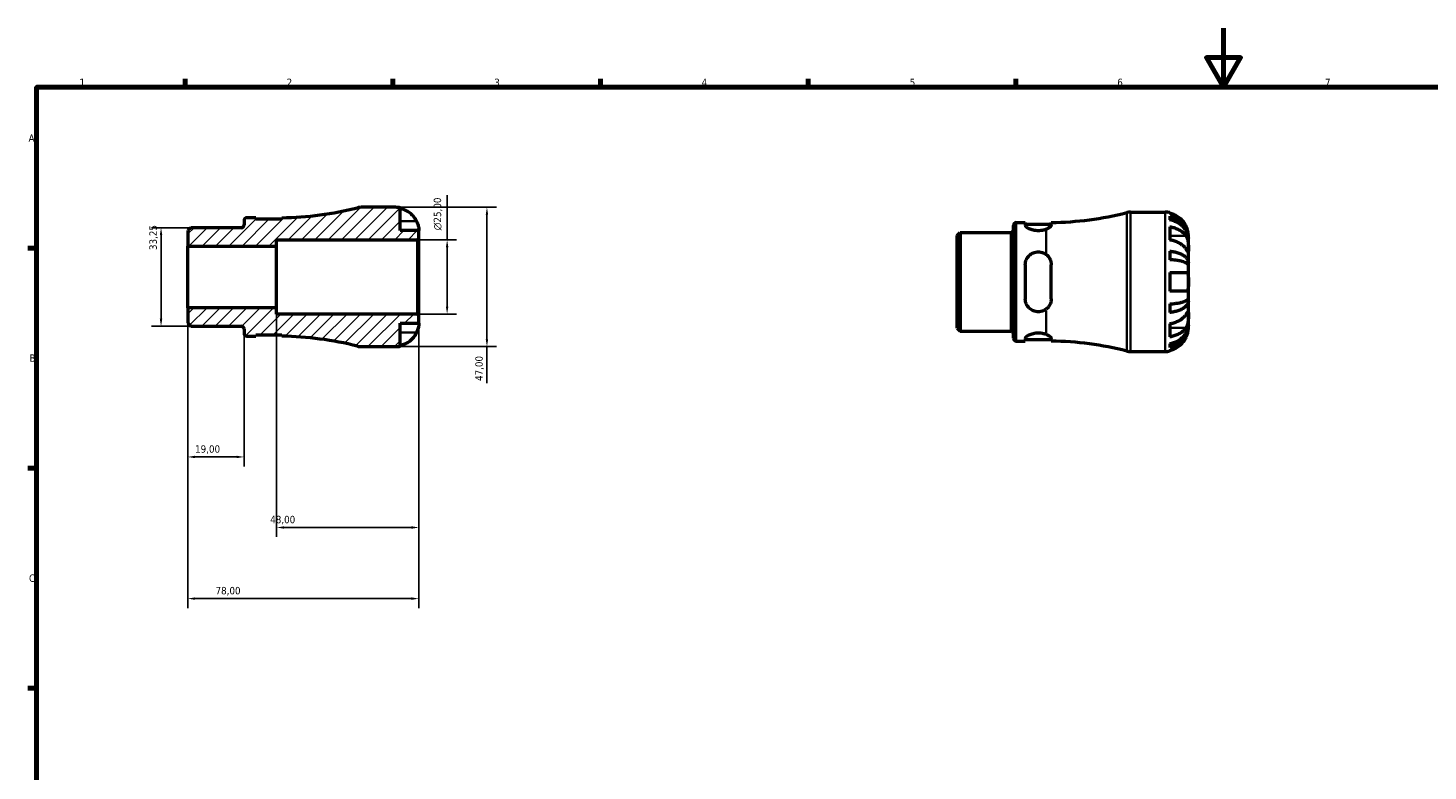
# Model space of a CAD drawing. Header units: millimetres. Extents: x 0 to 905, y 0 to 594.
# Tile 3 of 5: x 17 to 490, y 343 to 594. Entities that reach past the tile are written whole.
import ezdxf

# ---------------------------------------------------------------- set-up
doc = ezdxf.new("R2010")
doc.units = ezdxf.units.MM
for name, color, linetype, lineweight in [('Border (ISO)', 7, 'Continuous', 70), ('Dimension (ISO)', 7, 'Continuous', 25), ('Hatch (ISO)', 7, 'Continuous', 18), ('Visible (ISO)', 7, 'Continuous', 50), ('Visible Narrow (ISO)', 7, 'Continuous', 35)]:
    doc.layers.add(name, color=color, linetype=linetype, lineweight=lineweight)
doc.styles.add('Note Text (ISO)', font='tahoma.ttf')
doc.dimstyles.new('Default (ISO)', dxfattribs={"dimtxt": 2.5, "dimasz": 2.5, "dimexe": 3.175, "dimexo": 0, "dimgap": 0.762, "dimtad": 1, "dimrnd": 1e-08, "dimzin": 0, "dimtxsty": 'Note Text (ISO)', "dimcen": 0.09, "dimdle": 10, "dimclrd": 256, "dimclre": 256, "dimclrt": 232, "dimazin": 0, "dimtfac": 1.40208, "dimtmove": 0, "dimatfit": 3, "dimfxl": 1, "dimtolj": 1, "dimtzin": 0, "dimlwd": -1, "dimlwe": -1, "dimarcsym": 0})

# ---------------------------------------------------------------- blocks, each defined once
blk = doc.blocks.new('Borders Default Border')
at = {"layer": 'Border (ISO)'}
for p, q in [((70.08, 574), (70.08, 576.9)), ((140.17, 574), (140.17, 576.9)), ((210.25, 574), (210.25, 576.9)), ((280.33, 574), (280.33, 576.9)), ((350.42, 574), (350.42, 576.9)), ((20, 519.75), (17.1, 519.75)), ((20, 445.5), (17.1, 445.5)), ((20, 371.25), (17.1, 371.25))]:
    blk.add_line(p, q, dxfattribs=at)
at = {"layer": 'Border (ISO)', "flags": 128}
for points in [[(420.5, 594), (420.5, 574), (414.73, 584), (426.27, 584), (420.5, 574)], [(20, 20), (20, 574), (821, 574), (821, 20), (20, 20)]]:
    blk.add_lwpolyline(points, dxfattribs=at)
at = {"layer": 'Border (ISO)', "color": 232, "true_color": 0xca0064, "char_height": 2.5, "attachment_point": 7, "style": 'Note Text (ISO)'}
for s, insert in [('1', (34.48, 574.4)), ('2', (104.37, 574.4)), ('3', (174.43, 574.35)), ('4', (244.42, 574.4)), ('5', (314.64, 574.35)), ('6', (384.66, 574.35)), ('7', (454.77, 574.4)), ('A', (17.29, 555.62)), ('B', (17.59, 481.37)), ('C', (17.43, 407.08))]:
    blk.add_mtext(s, dxfattribs=dict(at, insert=insert))
blk = doc.blocks.new('*D7')
at = {"layer": 'Defpoints', "color": 0, "transparency": 16777216}
for p in [(62, 526.62), (72, 526.62), (72, 493.38)]:
    blk.add_point(p, dxfattribs=at)
at = {"layer": 'Dimension (ISO)', "transparency": 16777216}
for p, q in [((72, 526.62), (58.82, 526.62)), ((62, 495.88), (62, 524.12)), ((72, 493.38), (58.82, 493.38))]:
    blk.add_line(p, q, dxfattribs=at)
for points in [[(61.58, 524.12), (62.41, 524.12), (62, 526.62)], [(61.58, 495.88), (62.41, 495.88), (62, 493.38)]]:
    blk.add_solid(points, dxfattribs=at)
at = {"layer": 'Dimension (ISO)', "color": 232, "true_color": 0xca0064, "transparency": 16777216, "insert": (58.06, 519.08), "char_height": 2.5, "attachment_point": 1, "rotation": 90, "style": 'Note Text (ISO)'}
blk.add_mtext('\\A1;33,25', dxfattribs=at)
blk = doc.blocks.new('*D8')
at = {"layer": 'Defpoints', "color": 0, "transparency": 16777216}
for p in [(101, 499.58), (149, 497.03), (101, 425.47)]:
    blk.add_point(p, dxfattribs=at)
at = {"layer": 'Dimension (ISO)', "transparency": 16777216}
for p, q in [((101, 499.58), (101, 422.29)), ((149, 497.03), (149, 422.29)), ((146.5, 425.47), (103.5, 425.47))]:
    blk.add_line(p, q, dxfattribs=at)
for points in [[(103.5, 425.89), (103.5, 425.05), (101, 425.47)], [(146.5, 425.89), (146.5, 425.05), (149, 425.47)]]:
    blk.add_solid(points, dxfattribs=at)
at = {"layer": 'Dimension (ISO)', "color": 232, "true_color": 0xca0064, "transparency": 16777216, "insert": (98.83, 429.41), "char_height": 2.5, "attachment_point": 1, "style": 'Note Text (ISO)'}
blk.add_mtext('\\A1;48,00', dxfattribs=at)
blk = doc.blocks.new('*D9')
at = {"layer": 'Defpoints', "color": 0, "transparency": 16777216}
for p in [(148.53, 522.5), (158.53, 522.5), (148.53, 497.5)]:
    blk.add_point(p, dxfattribs=at)
at = {"layer": 'Dimension (ISO)', "transparency": 16777216}
for p, q in [((158.53, 522.5), (158.53, 537.63)), ((148.53, 522.5), (161.7, 522.5)), ((158.53, 500), (158.53, 520)), ((148.53, 497.5), (161.7, 497.5))]:
    blk.add_line(p, q, dxfattribs=at)
for points in [[(158.11, 520), (158.95, 520), (158.53, 522.5)], [(158.11, 500), (158.95, 500), (158.53, 497.5)]]:
    blk.add_solid(points, dxfattribs=at)
at = {"layer": 'Dimension (ISO)', "color": 232, "true_color": 0xca0064, "transparency": 16777216, "insert": (154.01, 525.76), "char_height": 2.5, "attachment_point": 1, "rotation": 90, "style": 'Note Text (ISO)'}
blk.add_mtext('\\A1;\\fAIGDT|b0|i0;\\H2.5000;\\ln\\fTahoma|b0|i0;\\H2.5000;25,00', dxfattribs=at)
blk = doc.blocks.new('*D10')
at = {"layer": 'Defpoints', "color": 0, "transparency": 16777216}
for p in [(141.12, 533.5), (141.12, 486.5), (171.97, 486.5)]:
    blk.add_point(p, dxfattribs=at)
at = {"layer": 'Dimension (ISO)', "transparency": 16777216}
for p, q in [((141.12, 533.5), (175.15, 533.5)), ((171.97, 531), (171.97, 489)), ((141.12, 486.5), (175.15, 486.5)), ((171.97, 486.5), (171.97, 474.13))]:
    blk.add_line(p, q, dxfattribs=at)
for points in [[(171.55, 531), (172.39, 531), (171.97, 533.5)], [(171.55, 489), (172.39, 489), (171.97, 486.5)]]:
    blk.add_solid(points, dxfattribs=at)
at = {"layer": 'Dimension (ISO)', "color": 232, "true_color": 0xca0064, "transparency": 16777216, "insert": (168.04, 474.9), "char_height": 2.5, "attachment_point": 1, "rotation": 90, "style": 'Note Text (ISO)'}
blk.add_mtext('\\A1;47,00', dxfattribs=at)
blk = doc.blocks.new('*D12')
at = {"layer": 'Defpoints', "color": 0, "transparency": 16777216}
for p in [(71, 499.58), (90, 490.95), (71, 449.27)]:
    blk.add_point(p, dxfattribs=at)
at = {"layer": 'Dimension (ISO)', "transparency": 16777216}
for p, q in [((71, 499.58), (71, 446.09)), ((90, 490.95), (90, 446.09)), ((87.5, 449.27), (73.5, 449.27))]:
    blk.add_line(p, q, dxfattribs=at)
for points in [[(73.5, 449.69), (73.5, 448.85), (71, 449.27)], [(87.5, 449.69), (87.5, 448.85), (90, 449.27)]]:
    blk.add_solid(points, dxfattribs=at)
at = {"layer": 'Dimension (ISO)', "color": 232, "true_color": 0xca0064, "transparency": 16777216, "insert": (73.48, 453.2), "char_height": 2.5, "attachment_point": 1, "style": 'Note Text (ISO)'}
blk.add_mtext('\\A1;19,00', dxfattribs=at)
blk = doc.blocks.new('*D13')
at = {"layer": 'Defpoints', "color": 0, "transparency": 16777216}
for p in [(71, 499.58), (149, 497.03), (71, 401.47)]:
    blk.add_point(p, dxfattribs=at)
at = {"layer": 'Dimension (ISO)', "transparency": 16777216}
for p, q in [((71, 499.58), (71, 398.3)), ((149, 497.03), (149, 398.3)), ((146.5, 401.47), (73.5, 401.47))]:
    blk.add_line(p, q, dxfattribs=at)
for points in [[(73.5, 401.89), (73.5, 401.05), (71, 401.47)], [(146.5, 401.89), (146.5, 401.05), (149, 401.47)]]:
    blk.add_solid(points, dxfattribs=at)
at = {"layer": 'Dimension (ISO)', "color": 232, "true_color": 0xca0064, "transparency": 16777216, "insert": (80.38, 405.41), "char_height": 2.5, "attachment_point": 1, "style": 'Note Text (ISO)'}
blk.add_mtext('\\A1;78,00', dxfattribs=at)

msp = doc.modelspace()

# ---------------------------------------------------------------- hatches: boundary and pattern name
at = {"layer": 'Hatch (ISO)'}
h = msp.add_hatch(dxfattribs=at)
h.set_pattern_fill('ANSI31', color=256, scale=25.4, style=0)
h.set_pattern_definition([(45, (0, 0), (-2.245064, 2.245064), [])])
edge = h.paths.add_edge_path()
edge.add_line((70.999, 494.373), (71.996, 493.375))
edge.add_line((71.996, 493.375), (89.074, 493.375))
edge.add_ellipse((89.074, 492.45), major_axis=(0, 0.925), ratio=1, start_angle=270, end_angle=360, ccw=False)
edge.add_line((89.999, 492.45), (89.999, 490.95))
edge.add_ellipse((90.924, 490.95), major_axis=(-0.925, 0), ratio=1, start_angle=0, end_angle=90)
edge.add_line((90.924, 490.025), (93.987, 490.025))
edge.add_line((93.987, 490.025), (93.987, 490.525))
edge.add_line((93.987, 490.525), (102.737, 490.525))
edge.add_line((102.737, 490.525), (102.737, 490.011))
edge.add_ellipse((100.999, 378.324), major_axis=(1.738, 111.687), ratio=1, start_angle=346.75479, end_angle=360, ccw=False)
edge.add_ellipse((129.428, 491.2), major_axis=(-1.148, -4.558), ratio=1, start_angle=0, end_angle=14.13648)
edge.add_line((129.428, 486.5), (141.124, 486.5))
edge.add_ellipse((141.124, 494.375), major_axis=(0, -7.875), ratio=1, start_angle=0, end_angle=11.53696)
edge.add_line((142.699, 486.659), (142.699, 494.375))
edge.add_line((142.699, 494.375), (148.999, 494.375))
edge.add_line((148.999, 494.375), (148.999, 497.03))
edge.add_line((148.999, 497.03), (148.529, 497.5))
edge.add_line((148.529, 497.5), (100.999, 497.5))
edge.add_line((100.999, 497.5), (100.999, 499.583))
edge.add_line((100.999, 499.583), (70.999, 499.583))
edge.add_line((70.999, 499.583), (70.999, 494.373))
edge = h.paths.add_edge_path()
edge.add_line((71.996, 526.625), (70.999, 525.627))
edge.add_line((70.999, 525.627), (70.999, 520.417))
edge.add_line((70.999, 520.417), (100.999, 520.417))
edge.add_line((100.999, 520.417), (100.999, 522.5))
edge.add_line((100.999, 522.5), (148.529, 522.5))
edge.add_line((148.529, 522.5), (148.999, 522.97))
edge.add_line((148.999, 522.97), (148.999, 525.625))
edge.add_line((148.999, 525.625), (142.699, 525.625))
edge.add_line((142.699, 525.625), (142.699, 533.341))
edge.add_ellipse((141.124, 525.625), major_axis=(1.575, 7.716), ratio=1, start_angle=0, end_angle=11.53696)
edge.add_line((141.124, 533.5), (129.428, 533.5))
edge.add_ellipse((129.428, 528.8), major_axis=(0, 4.7), ratio=1, start_angle=0, end_angle=14.13648)
edge.add_ellipse((100.999, 641.676), major_axis=(27.281, -108.318), ratio=1, start_angle=346.75479, end_angle=360, ccw=False)
edge.add_line((102.737, 529.989), (102.737, 529.475))
edge.add_line((102.737, 529.475), (93.987, 529.475))
edge.add_line((93.987, 529.475), (93.987, 529.975))
edge.add_line((93.987, 529.975), (90.924, 529.975))
edge.add_ellipse((90.924, 529.05), major_axis=(0, 0.925), ratio=1, start_angle=0, end_angle=90)
edge.add_line((89.999, 529.05), (89.999, 527.549))
edge.add_ellipse((89.074, 527.549), major_axis=(0.925, 0), ratio=1, start_angle=270, end_angle=360, ccw=False)
edge.add_line((89.074, 526.625), (71.996, 526.625))

# ---------------------------------------------------------------- linework, layer by layer
at = {"layer": 'Visible (ISO)'}
for p, q in [((93.987, 529.975), (90.924, 529.975)), ((93.987, 529.475), (93.987, 529.975)), ((102.737, 529.475), (93.987, 529.475)), ((102.737, 529.989), (102.737, 529.475)), ((141.124, 533.5), (129.428, 533.5)), ((142.699, 525.625), (142.699, 533.341)), ((389.083, 531.866), (400.779, 531.866)), ((402.354, 531.707), (402.354, 531.493)), ((402.354, 530.485), (402.354, 529.277)), ((71.996, 526.625), (70.999, 525.627)), ((70.999, 525.627), (70.999, 520.417)), ((89.074, 526.625), (71.996, 526.625)), ((89.999, 529.05), (89.999, 527.549)), ((148.999, 525.625), (142.699, 525.625)), ((148.999, 522.97), (148.999, 525.625)), ((330.654, 523.993), (331.652, 524.99)), ((331.652, 524.99), (348.729, 524.99)), ((331.652, 524.99), (331.652, 491.741)), ((349.654, 489.316), (349.654, 527.416)), ((350.579, 528.341), (353.642, 528.341)), ((353.642, 528.341), (353.642, 527.495)), ((353.642, 527.841), (362.392, 527.841)), ((362.392, 527.509), (362.392, 528.354)), ((402.354, 526.947), (402.354, 522.492)), ((70.999, 520.417), (100.999, 520.417)), ((70.999, 499.583), (70.999, 520.417)), ((100.999, 520.417), (100.999, 522.5)), ((100.999, 522.5), (148.529, 522.5)), ((100.999, 499.583), (100.999, 520.417)), ((148.529, 522.5), (148.999, 522.97)), ((148.529, 522.5), (148.529, 497.5)), ((148.999, 497.03), (148.999, 522.97)), ((330.654, 492.739), (330.654, 523.993)), ((408.654, 522.985), (408.642, 522.985)), ((408.654, 522.985), (408.654, 523.991)), ((408.654, 522.603), (408.654, 522.985)), ((408.654, 519.414), (408.654, 522.603)), ((402.354, 518.735), (402.354, 515.82)), ((408.654, 514.804), (408.654, 519.414)), ((353.642, 514.116), (353.642, 502.616)), ((362.392, 502.616), (362.392, 514.116)), ((402.354, 511.516), (402.354, 505.216)), ((408.654, 514.804), (407.745, 514.804)), ((408.654, 513.88), (408.654, 514.804)), ((408.654, 508.366), (408.654, 513.88)), ((408.654, 502.851), (408.654, 508.366)), ((402.354, 500.912), (402.354, 497.996)), ((408.654, 501.928), (407.745, 501.928)), ((408.654, 501.928), (408.654, 502.851)), ((408.654, 497.317), (408.654, 501.928)), ((100.999, 499.583), (70.999, 499.583)), ((70.999, 499.583), (70.999, 494.373)), ((100.999, 497.5), (100.999, 499.583)), ((148.529, 497.5), (100.999, 497.5)), ((148.999, 497.03), (148.529, 497.5)), ((148.999, 494.375), (148.999, 497.03)), ((408.654, 494.129), (408.654, 497.317)), ((70.999, 494.373), (71.996, 493.375)), ((71.996, 493.375), (89.074, 493.375)), ((89.999, 492.45), (89.999, 490.95)), ((142.699, 486.659), (142.699, 494.375)), ((142.699, 494.375), (148.999, 494.375)), ((330.654, 492.739), (331.652, 491.741)), ((331.652, 491.741), (348.729, 491.741)), ((402.354, 494.24), (402.354, 489.785)), ((408.654, 493.746), (408.642, 493.746)), ((408.654, 493.746), (408.654, 494.129)), ((408.654, 492.741), (408.654, 493.746)), ((90.924, 490.025), (93.987, 490.025)), ((93.987, 490.025), (93.987, 490.525)), ((93.987, 490.525), (102.737, 490.525)), ((102.737, 490.525), (102.737, 490.011)), ((350.579, 488.391), (353.642, 488.391)), ((353.642, 489.236), (353.642, 488.391)), ((353.642, 488.891), (362.392, 488.891)), ((362.392, 488.377), (362.392, 489.222)), ((402.354, 487.455), (402.354, 486.247)), ((129.428, 486.5), (141.124, 486.5)), ((389.083, 484.866), (400.779, 484.866)), ((402.354, 485.238), (402.354, 485.025))]:
    msp.add_line(p, q, dxfattribs=at)
for centre, radius, start, end in [((90.924, 529.05), 0.925, 90, 180), ((100.999, 641.676), 111.701, 270.89127, 284.13648), ((129.428, 528.8), 4.7, 90, 104.13648), ((141.124, 525.625), 7.875, 78.46304, 90), ((360.654, 640.042), 111.701, 270.89127, 284.13648), ((389.083, 527.166), 4.7, 90, 104.13648), ((400.779, 523.991), 7.875, 78.46304, 90), ((89.074, 527.549), 0.925, 270, 0), ((348.729, 525.915), 0.925, 270, 0), ((350.579, 527.416), 0.925, 90, 180), ((89.074, 492.45), 0.925, 0, 90), ((348.729, 490.816), 0.925, 0, 90), ((90.924, 490.95), 0.925, 180, 270), ((100.999, 378.324), 111.701, 75.86352, 89.10873), ((129.428, 491.2), 4.7, 255.86352, 270), ((141.124, 494.375), 7.875, 270, 281.53696), ((350.579, 489.316), 0.925, 180, 270), ((360.654, 376.69), 111.701, 75.86352, 89.10873), ((389.083, 489.566), 4.7, 255.86352, 270), ((400.779, 492.741), 7.875, 270, 281.53696)]:
    msp.add_arc(centre, radius, start, end, dxfattribs=at)
for points, knots in [([(142.699, 533.127), (143.201, 533.024), (143.691, 532.869), (144.574, 532.501), (145.046, 532.253), (145.926, 531.661), (146.335, 531.318), (147.023, 530.625), (147.366, 530.211), (147.874, 529.445), (148.063, 529.108), (148.221, 528.775)], [0.14941001, 0.14941001, 0.14941001, 0.14941001, 0.29044502, 0.29044502, 0.43634177, 0.43634177, 0.58223851, 0.58223851, 0.72934673, 0.72934673, 0.83526259, 0.83526259, 0.83526259, 0.83526259]), ([(407.876, 527.141), (407.718, 527.474), (407.53, 527.811), (407.021, 528.577), (406.678, 528.991), (405.99, 529.684), (405.581, 530.027), (404.701, 530.618), (404.229, 530.867), (403.346, 531.235), (402.856, 531.39), (402.354, 531.493)], [3.89239507, 3.89239507, 3.89239507, 3.89239507, 3.99831093, 3.99831093, 4.14541915, 4.14541915, 4.2913159, 4.2913159, 4.43721264, 4.43721264, 4.57824766, 4.57824766, 4.57824766, 4.57824766]), ([(402.354, 530.485), (402.859, 530.384), (403.352, 530.234), (404.238, 529.878), (404.71, 529.638), (405.591, 529.068), (406, 528.737), (406.688, 528.07), (407.029, 527.672), (407.619, 526.817), (407.866, 526.358), (408.239, 525.485), (408.399, 524.989), (408.606, 523.976), (408.654, 523.459), (408.654, 522.985)], [0.1494024, 0.1494024, 0.1494024, 0.1494024, 0.2912498, 0.2912498, 0.4370651, 0.4370651, 0.5828803, 0.5828803, 0.7290354, 0.7290354, 0.8751905, 0.8751905, 1.0219149, 1.0219149, 1.1686392, 1.1686392, 1.1686392, 1.1686392]), ([(408.654, 522.603), (408.654, 523.024), (408.606, 523.484), (408.399, 524.386), (408.239, 524.827), (407.866, 525.604), (407.619, 526.012), (407.029, 526.774), (406.688, 527.128), (406, 527.721), (405.591, 528.016), (404.71, 528.524), (404.238, 528.737), (403.352, 529.054), (402.859, 529.188), (402.354, 529.277)], [3.5133937, 3.5133937, 3.5133937, 3.5133937, 3.6601181, 3.6601181, 3.8068425, 3.8068425, 3.9529976, 3.9529976, 4.0991526, 4.0991526, 4.2449679, 4.2449679, 4.3907831, 4.3907831, 4.5326305, 4.5326305, 4.5326305, 4.5326305]), ([(148.221, 528.775), (148.283, 528.644), (148.342, 528.512), (148.478, 528.186), (148.551, 527.994), (148.682, 527.605), (148.739, 527.41), (148.854, 526.961), (148.9, 526.719), (148.972, 526.235), (148.987, 526.018), (149.001, 525.708), (148.999, 525.625), (148.999, 525.625)], [-0.50816407, -0.50816407, -0.50816407, -0.50816407, -0.46460526, -0.46460526, -0.40154747, -0.40154747, -0.3356183, -0.3356183, -0.24286964, -0.24286964, -0.12490659, -0.12490659, 0, 0, 0, 0]), ([(360.654, 526.075), (360.363, 525.96), (360.033, 525.855), (359.152, 525.651), (358.57, 525.585), (358.017, 525.585), (357.464, 525.585), (356.882, 525.651), (355.824, 525.896), (355.347, 526.072), (354.569, 526.447), (354.222, 526.675), (353.759, 527.114), (353.642, 527.324), (353.642, 527.495)], [-0.27643246, -0.27643246, -0.27643246, -0.27643246, -0.16590573, -0.16590573, 0, 0, 0, 0.16590573, 0.16590573, 0.33181146, 0.33181146, 0.51000104, 0.51000104, 0.68819062, 0.68819062, 0.68819062, 0.68819062]), ([(362.392, 527.509), (362.392, 527.482), (362.389, 527.454), (362.377, 527.394), (362.367, 527.36), (362.325, 527.254), (362.281, 527.179), (362.069, 526.902), (361.818, 526.688), (361.246, 526.338), (360.968, 526.199), (360.654, 526.075)], [-0.42849548, -0.42849548, -0.42849548, -0.42849548, -0.40016591, -0.40016591, -0.36811318, -0.36811318, -0.2996935, -0.2996935, -0.1238628, -0.1238628, -0.00002153, -0.00002153, -0.00002153, -0.00002153]), ([(402.354, 526.947), (402.856, 526.874), (403.346, 526.764), (404.229, 526.504), (404.701, 526.328), (405.581, 525.91), (405.99, 525.667), (406.678, 525.178), (407.021, 524.885), (407.53, 524.343), (407.718, 524.105), (407.876, 523.869)], [0.14941001, 0.14941001, 0.14941001, 0.14941001, 0.29044502, 0.29044502, 0.43634177, 0.43634177, 0.58223851, 0.58223851, 0.72934673, 0.72934673, 0.83526259, 0.83526259, 0.83526259, 0.83526259]), ([(408.654, 523.991), (408.654, 523.991), (408.654, 524.014), (408.653, 524.108), (408.652, 524.182), (408.638, 524.451), (408.618, 524.694), (408.533, 525.205), (408.483, 525.441), (408.365, 525.879), (408.306, 526.07), (408.169, 526.459), (408.092, 526.657), (407.965, 526.95), (407.921, 527.046), (407.876, 527.141)], [-2.17667965, -2.17667965, -2.17667965, -2.17667965, -2.11086653, -2.11086653, -2.04055216, -2.04055216, -1.91738302, -1.91738302, -1.82942275, -1.82942275, -1.76558177, -1.76558177, -1.70117883, -1.70117883, -1.66961913, -1.66961913, -1.66961913, -1.66961913]), ([(407.876, 519.414), (407.718, 519.65), (407.53, 519.888), (407.021, 520.43), (406.678, 520.723), (405.99, 521.213), (405.581, 521.455), (404.701, 521.873), (404.229, 522.049), (403.346, 522.309), (402.856, 522.419), (402.354, 522.492)], [3.89239507, 3.89239507, 3.89239507, 3.89239507, 3.99831093, 3.99831093, 4.14541915, 4.14541915, 4.2913159, 4.2913159, 4.43721264, 4.43721264, 4.57824766, 4.57824766, 4.57824766, 4.57824766]), ([(407.876, 523.869), (407.934, 523.783), (407.989, 523.691), (408.126, 523.436), (408.201, 523.264), (408.336, 522.891), (408.394, 522.69), (408.509, 522.191), (408.555, 521.89), (408.627, 521.194), (408.642, 520.806), (408.656, 520.058), (408.654, 519.709), (408.654, 519.414)], [-0.50766593, -0.50766593, -0.50766593, -0.50766593, -0.46718991, -0.46718991, -0.40200215, -0.40200215, -0.33506637, -0.33506637, -0.24300458, -0.24300458, -0.12488859, -0.12488859, 0, 0, 0, 0]), ([(353.642, 514.116), (353.642, 514.685), (353.759, 515.282), (354.222, 516.373), (354.569, 516.867), (355.347, 517.621), (355.824, 517.944), (356.882, 518.38), (357.464, 518.491), (358.57, 518.491), (359.152, 518.38), (360.033, 518.017), (360.363, 517.826), (360.654, 517.606)], [0.66656863, 0.66656863, 0.66656863, 0.66656863, 0.84475821, 0.84475821, 1.02294779, 1.02294779, 1.18885352, 1.18885352, 1.35475925, 1.35475925, 1.52066497, 1.52066497, 1.6311917, 1.6311917, 1.6311917, 1.6311917]), ([(360.654, 517.606), (361.129, 517.248), (361.521, 516.8), (362.016, 515.937), (362.17, 515.552), (362.316, 514.952), (362.35, 514.75), (362.384, 514.403), (362.392, 514.26), (362.392, 514.116)], [-0.42931297, -0.42931297, -0.42931297, -0.42931297, -0.24174979, -0.24174979, -0.10996763, -0.10996763, -0.04512832, -0.04512832, 0, 0, 0, 0]), ([(402.354, 518.735), (402.859, 518.683), (403.352, 518.604), (404.238, 518.418), (404.71, 518.292), (405.591, 517.993), (406, 517.819), (406.688, 517.47), (407.029, 517.261), (407.619, 516.813), (407.866, 516.572), (408.239, 516.114), (408.399, 515.854), (408.606, 515.323), (408.654, 515.052), (408.654, 514.804)], [0.1494024, 0.1494024, 0.1494024, 0.1494024, 0.2912498, 0.2912498, 0.4370651, 0.4370651, 0.5828803, 0.5828803, 0.7290354, 0.7290354, 0.8751905, 0.8751905, 1.0219149, 1.0219149, 1.1686392, 1.1686392, 1.1686392, 1.1686392]), ([(408.654, 513.88), (408.654, 514.003), (408.606, 514.136), (408.399, 514.398), (408.239, 514.527), (407.866, 514.753), (407.619, 514.871), (407.029, 515.092), (406.688, 515.195), (406, 515.368), (405.591, 515.453), (404.71, 515.601), (404.238, 515.663), (403.352, 515.755), (402.859, 515.794), (402.354, 515.82)], [3.5133937, 3.5133937, 3.5133937, 3.5133937, 3.6601181, 3.6601181, 3.8068425, 3.8068425, 3.9529976, 3.9529976, 4.0991526, 4.0991526, 4.2449679, 4.2449679, 4.3907831, 4.3907831, 4.5326305, 4.5326305, 4.5326305, 4.5326305]), ([(408.654, 519.414), (408.654, 519.259), (408.654, 519.12), (408.653, 518.872), (408.652, 518.766), (408.639, 518.568), (408.624, 518.503), (408.559, 518.484), (408.512, 518.522), (408.395, 518.663), (408.336, 518.742), (408.201, 518.934), (408.126, 519.044), (407.989, 519.246), (407.934, 519.328), (407.876, 519.414)], [0, 0, 0, 0, 0.06608139, 0.06608139, 0.13667451, 0.13667451, 0.23873403, 0.23873403, 0.33457773, 0.33457773, 0.40157847, 0.40157847, 0.46685307, 0.46685307, 0.50745344, 0.50745344, 0.50745344, 0.50745344]), ([(402.354, 511.516), (402.856, 511.516), (403.346, 511.516), (404.229, 511.516), (404.701, 511.516), (405.581, 511.516), (405.99, 511.516), (406.678, 511.516), (407.021, 511.516), (407.53, 511.516), (407.718, 511.516), (407.876, 511.516)], [0.14941001, 0.14941001, 0.14941001, 0.14941001, 0.29044502, 0.29044502, 0.43634177, 0.43634177, 0.58223851, 0.58223851, 0.72934673, 0.72934673, 0.83526259, 0.83526259, 0.83526259, 0.83526259]), ([(407.876, 511.516), (407.938, 511.516), (407.997, 511.508), (408.133, 511.466), (408.206, 511.424), (408.337, 511.298), (408.394, 511.213), (408.509, 510.959), (408.556, 510.772), (408.627, 510.27), (408.642, 509.94), (408.656, 509.194), (408.654, 508.782), (408.654, 508.366)], [-0.50816407, -0.50816407, -0.50816407, -0.50816407, -0.46460526, -0.46460526, -0.40154747, -0.40154747, -0.3356183, -0.3356183, -0.24286964, -0.24286964, -0.12490659, -0.12490659, 0, 0, 0, 0]), ([(408.654, 508.366), (408.654, 508.146), (408.654, 507.928), (408.653, 507.484), (408.652, 507.261), (408.638, 506.675), (408.618, 506.341), (408.533, 505.864), (408.483, 505.698), (408.365, 505.472), (408.306, 505.397), (408.169, 505.284), (408.092, 505.247), (407.965, 505.22), (407.921, 505.216), (407.876, 505.216)], [-2.17667965, -2.17667965, -2.17667965, -2.17667965, -2.11086653, -2.11086653, -2.04055216, -2.04055216, -1.91738302, -1.91738302, -1.82942275, -1.82942275, -1.76558177, -1.76558177, -1.70117883, -1.70117883, -1.66961913, -1.66961913, -1.66961913, -1.66961913]), ([(360.654, 499.125), (360.363, 498.905), (360.033, 498.715), (359.152, 498.352), (358.57, 498.241), (358.017, 498.241), (357.464, 498.241), (356.882, 498.352), (355.824, 498.787), (355.347, 499.11), (354.569, 499.865), (354.222, 500.359), (353.759, 501.449), (353.642, 502.047), (353.642, 502.616)], [-0.27643246, -0.27643246, -0.27643246, -0.27643246, -0.16590573, -0.16590573, 0, 0, 0, 0.16590573, 0.16590573, 0.33181146, 0.33181146, 0.51000104, 0.51000104, 0.68819062, 0.68819062, 0.68819062, 0.68819062]), ([(362.392, 502.616), (362.392, 502.525), (362.389, 502.435), (362.377, 502.243), (362.367, 502.142), (362.325, 501.826), (362.281, 501.614), (362.069, 500.877), (361.818, 500.381), (361.246, 499.639), (360.968, 499.363), (360.654, 499.125)], [-0.42849548, -0.42849548, -0.42849548, -0.42849548, -0.40016591, -0.40016591, -0.36811318, -0.36811318, -0.2996935, -0.2996935, -0.1238628, -0.1238628, -0.00002153, -0.00002153, -0.00002153, -0.00002153]), ([(407.876, 505.216), (407.718, 505.216), (407.53, 505.216), (407.021, 505.216), (406.678, 505.216), (405.99, 505.216), (405.581, 505.216), (404.701, 505.216), (404.229, 505.216), (403.346, 505.216), (402.856, 505.216), (402.354, 505.216)], [3.89239507, 3.89239507, 3.89239507, 3.89239507, 3.99831093, 3.99831093, 4.14541915, 4.14541915, 4.2913159, 4.2913159, 4.43721264, 4.43721264, 4.57824766, 4.57824766, 4.57824766, 4.57824766]), ([(402.354, 500.912), (402.859, 500.938), (403.352, 500.977), (404.238, 501.069), (404.71, 501.131), (405.591, 501.278), (406, 501.364), (406.688, 501.536), (407.029, 501.639), (407.619, 501.861), (407.866, 501.979), (408.239, 502.205), (408.399, 502.333), (408.606, 502.595), (408.654, 502.729), (408.654, 502.851)], [0.1494024, 0.1494024, 0.1494024, 0.1494024, 0.2912498, 0.2912498, 0.4370651, 0.4370651, 0.5828803, 0.5828803, 0.7290354, 0.7290354, 0.8751905, 0.8751905, 1.0219149, 1.0219149, 1.1686392, 1.1686392, 1.1686392, 1.1686392]), ([(408.654, 501.928), (408.654, 501.679), (408.606, 501.408), (408.399, 500.877), (408.239, 500.617), (407.866, 500.159), (407.619, 499.919), (407.029, 499.47), (406.688, 499.262), (406, 498.912), (405.591, 498.739), (404.71, 498.44), (404.238, 498.314), (403.352, 498.128), (402.859, 498.049), (402.354, 497.996)], [3.5133937, 3.5133937, 3.5133937, 3.5133937, 3.6601181, 3.6601181, 3.8068425, 3.8068425, 3.9529976, 3.9529976, 4.0991526, 4.0991526, 4.2449679, 4.2449679, 4.3907831, 4.3907831, 4.5326305, 4.5326305, 4.5326305, 4.5326305]), ([(402.354, 494.24), (402.856, 494.313), (403.346, 494.423), (404.229, 494.682), (404.701, 494.858), (405.581, 495.277), (405.99, 495.519), (406.678, 496.009), (407.021, 496.302), (407.53, 496.844), (407.718, 497.082), (407.876, 497.317)], [0.14941001, 0.14941001, 0.14941001, 0.14941001, 0.29044502, 0.29044502, 0.43634177, 0.43634177, 0.58223851, 0.58223851, 0.72934673, 0.72934673, 0.83526259, 0.83526259, 0.83526259, 0.83526259]), ([(407.876, 497.317), (407.934, 497.403), (407.989, 497.486), (408.126, 497.687), (408.201, 497.798), (408.336, 497.989), (408.394, 498.068), (408.509, 498.206), (408.555, 498.245), (408.627, 498.232), (408.642, 498.152), (408.656, 497.845), (408.654, 497.612), (408.654, 497.317)], [-0.50766593, -0.50766593, -0.50766593, -0.50766593, -0.46718991, -0.46718991, -0.40200215, -0.40200215, -0.33506637, -0.33506637, -0.24300458, -0.24300458, -0.12488859, -0.12488859, 0, 0, 0, 0]), ([(408.654, 497.317), (408.654, 497.162), (408.654, 496.99), (408.653, 496.608), (408.652, 496.397), (408.639, 495.857), (408.624, 495.522), (408.559, 494.866), (408.512, 494.553), (408.395, 494.042), (408.336, 493.841), (408.201, 493.468), (408.126, 493.296), (407.989, 493.041), (407.934, 492.949), (407.876, 492.862)], [0, 0, 0, 0, 0.06608139, 0.06608139, 0.13667451, 0.13667451, 0.23873403, 0.23873403, 0.33457773, 0.33457773, 0.40157847, 0.40157847, 0.46685307, 0.46685307, 0.50745344, 0.50745344, 0.50745344, 0.50745344]), ([(148.999, 494.375), (148.999, 494.375), (148.999, 494.352), (148.998, 494.258), (148.997, 494.184), (148.983, 493.914), (148.963, 493.672), (148.878, 493.161), (148.828, 492.924), (148.709, 492.487), (148.651, 492.296), (148.514, 491.907), (148.437, 491.709), (148.31, 491.416), (148.266, 491.32), (148.221, 491.225)], [-2.17667965, -2.17667965, -2.17667965, -2.17667965, -2.11086653, -2.11086653, -2.04055216, -2.04055216, -1.91738302, -1.91738302, -1.82942275, -1.82942275, -1.76558177, -1.76558177, -1.70117883, -1.70117883, -1.66961913, -1.66961913, -1.66961913, -1.66961913]), ([(402.354, 487.455), (402.859, 487.544), (403.352, 487.678), (404.238, 487.994), (404.71, 488.208), (405.591, 488.716), (406, 489.01), (406.688, 489.604), (407.029, 489.958), (407.619, 490.719), (407.866, 491.127), (408.239, 491.905), (408.399, 492.346), (408.606, 493.247), (408.654, 493.708), (408.654, 494.129)], [0.1494024, 0.1494024, 0.1494024, 0.1494024, 0.2912498, 0.2912498, 0.4370651, 0.4370651, 0.5828803, 0.5828803, 0.7290354, 0.7290354, 0.8751905, 0.8751905, 1.0219149, 1.0219149, 1.1686392, 1.1686392, 1.1686392, 1.1686392]), ([(408.654, 493.746), (408.654, 493.273), (408.606, 492.756), (408.399, 491.743), (408.239, 491.247), (407.866, 490.373), (407.619, 489.915), (407.029, 489.059), (406.688, 488.662), (406, 487.995), (405.591, 487.664), (404.71, 487.093), (404.238, 486.853), (403.352, 486.498), (402.859, 486.347), (402.354, 486.247)], [3.5133937, 3.5133937, 3.5133937, 3.5133937, 3.6601181, 3.6601181, 3.8068425, 3.8068425, 3.9529976, 3.9529976, 4.0991526, 4.0991526, 4.2449679, 4.2449679, 4.3907831, 4.3907831, 4.5326305, 4.5326305, 4.5326305, 4.5326305]), ([(407.876, 492.862), (407.718, 492.627), (407.53, 492.389), (407.021, 491.847), (406.678, 491.554), (405.99, 491.064), (405.581, 490.822), (404.701, 490.404), (404.229, 490.228), (403.346, 489.968), (402.856, 489.858), (402.354, 489.785)], [3.89239507, 3.89239507, 3.89239507, 3.89239507, 3.99831093, 3.99831093, 4.14541915, 4.14541915, 4.2913159, 4.2913159, 4.43721264, 4.43721264, 4.57824766, 4.57824766, 4.57824766, 4.57824766]), ([(407.876, 489.591), (407.938, 489.722), (407.997, 489.854), (408.133, 490.179), (408.206, 490.372), (408.337, 490.761), (408.394, 490.955), (408.509, 491.404), (408.556, 491.646), (408.627, 492.13), (408.642, 492.347), (408.656, 492.658), (408.654, 492.741), (408.654, 492.741)], [-0.50816407, -0.50816407, -0.50816407, -0.50816407, -0.46460526, -0.46460526, -0.40154747, -0.40154747, -0.3356183, -0.3356183, -0.24286964, -0.24286964, -0.12490659, -0.12490659, 0, 0, 0, 0]), ([(148.221, 491.225), (148.063, 490.892), (147.874, 490.555), (147.366, 489.789), (147.023, 489.375), (146.335, 488.682), (145.926, 488.339), (145.046, 487.747), (144.574, 487.499), (143.691, 487.131), (143.201, 486.976), (142.699, 486.873)], [3.89239507, 3.89239507, 3.89239507, 3.89239507, 3.99831093, 3.99831093, 4.14541915, 4.14541915, 4.2913159, 4.2913159, 4.43721264, 4.43721264, 4.57824766, 4.57824766, 4.57824766, 4.57824766]), ([(353.642, 489.236), (353.642, 489.407), (353.759, 489.617), (354.222, 490.056), (354.569, 490.285), (355.347, 490.66), (355.824, 490.835), (356.882, 491.08), (357.464, 491.147), (358.57, 491.147), (359.152, 491.08), (360.033, 490.876), (360.363, 490.771), (360.654, 490.657)], [0.66656863, 0.66656863, 0.66656863, 0.66656863, 0.84475821, 0.84475821, 1.02294779, 1.02294779, 1.18885352, 1.18885352, 1.35475925, 1.35475925, 1.52066497, 1.52066497, 1.6311917, 1.6311917, 1.6311917, 1.6311917]), ([(360.654, 490.657), (361.129, 490.47), (361.521, 490.247), (362.016, 489.868), (362.17, 489.713), (362.316, 489.494), (362.35, 489.424), (362.384, 489.31), (362.392, 489.265), (362.392, 489.222)], [-0.42931297, -0.42931297, -0.42931297, -0.42931297, -0.24174979, -0.24174979, -0.10996763, -0.10996763, -0.04512832, -0.04512832, 0, 0, 0, 0]), ([(402.354, 485.238), (402.856, 485.342), (403.346, 485.497), (404.229, 485.865), (404.701, 486.113), (405.581, 486.705), (405.99, 487.048), (406.678, 487.74), (407.021, 488.154), (407.53, 488.921), (407.718, 489.258), (407.876, 489.591)], [0.14941001, 0.14941001, 0.14941001, 0.14941001, 0.29044502, 0.29044502, 0.43634177, 0.43634177, 0.58223851, 0.58223851, 0.72934673, 0.72934673, 0.83526259, 0.83526259, 0.83526259, 0.83526259])]:
    msp.add_open_spline(points, degree=3, knots=knots, dxfattribs=at)
at = {"layer": 'Visible Narrow (ISO)'}
for p, q in [((387.935, 485.296), (387.935, 531.436)), ((389.083, 531.576), (389.083, 485.155)), ((400.779, 485.155), (400.779, 531.576)), ((147.945, 528.775), (142.975, 528.775)), ((348.729, 491.946), (348.729, 524.786)), ((350.579, 528.095), (350.579, 488.637)), ((360.654, 518.141), (360.654, 525.785)), ((407.6, 523.869), (402.63, 523.869)), ((360.654, 490.946), (360.654, 498.59)), ((407.6, 492.862), (402.63, 492.862)), ((147.945, 491.225), (142.975, 491.225))]:
    msp.add_line(p, q, dxfattribs=at)

# ---------------------------------------------------------------- block references
msp.add_blockref('Borders Default Border', (0, 0))

# ---------------------------------------------------------------- dimensions: what is measured, and where the dimension line sits
at = {"layer": 'Dimension (ISO)'}
dim = msp.add_linear_dim(base=(158.529, 522.5), p1=(148.529, 497.5), p2=(148.529, 522.5), angle=90, text='\\fAIGDT|b0|i0;\\H2.5000;\\ln\\fTahoma|b0|i0;\\H2.5000;<>', dimstyle='Default (ISO)', override={"dimdec": 2, "dimtp": 0, "dimtm": 0, "dimtdec": 2, "dimtofl": 0, "dimatfit": 2}, dxfattribs=at)
dim.commit()
dim.dimension.update_dxf_attribs({"geometry": '*D9', "text_midpoint": (158.529, 531.317), "dimtype": 160})
for base, p1, p2, angle, override, picture, middle in [((171.971, 486.5), (141.124, 533.5), (141.124, 486.5), 90, {"dimdec": 2, "dimtp": 0, "dimtm": 0, "dimtdec": 2, "dimtofl": 0, "dimatfit": 2}, '*D10', (171.971, 479.067)), ((61.996, 526.625), (71.996, 493.375), (71.996, 526.625), 270, {"dimdec": 2, "dimtp": 0, "dimtm": 0, "dimtdec": 2, "dimtofl": 0, "dimatfit": 1}, '*D7', (61.996, 523.182)), ((70.999, 449.27), (89.999, 490.95), (70.999, 499.583), 180, {"dimdec": 2, "dimtp": 0, "dimtm": 0, "dimtdec": 2, "dimtofl": 0, "dimatfit": 1}, '*D12', (77.499, 449.27)), ((70.999, 401.47), (148.999, 497.03), (70.999, 499.583), 180, {"dimdec": 2, "dimtp": 0, "dimtm": 0, "dimtdec": 2, "dimtofl": 0, "dimatfit": 1}, '*D13', (84.499, 401.47)), ((100.999, 425.47), (148.999, 497.03), (100.999, 499.583), 180, {"dimdec": 2, "dimtp": 0, "dimtm": 0, "dimtdec": 2, "dimtofl": 0, "dimatfit": 1}, '*D8', (102.999, 425.47))]:
    dim = msp.add_linear_dim(base=base, p1=p1, p2=p2, angle=angle, dimstyle='Default (ISO)', override=override, dxfattribs=at)
    dim.commit()
    dim.dimension.update_dxf_attribs({"geometry": picture, "text_midpoint": middle, "dimtype": 160})

doc.saveas('drawing.dxf')
